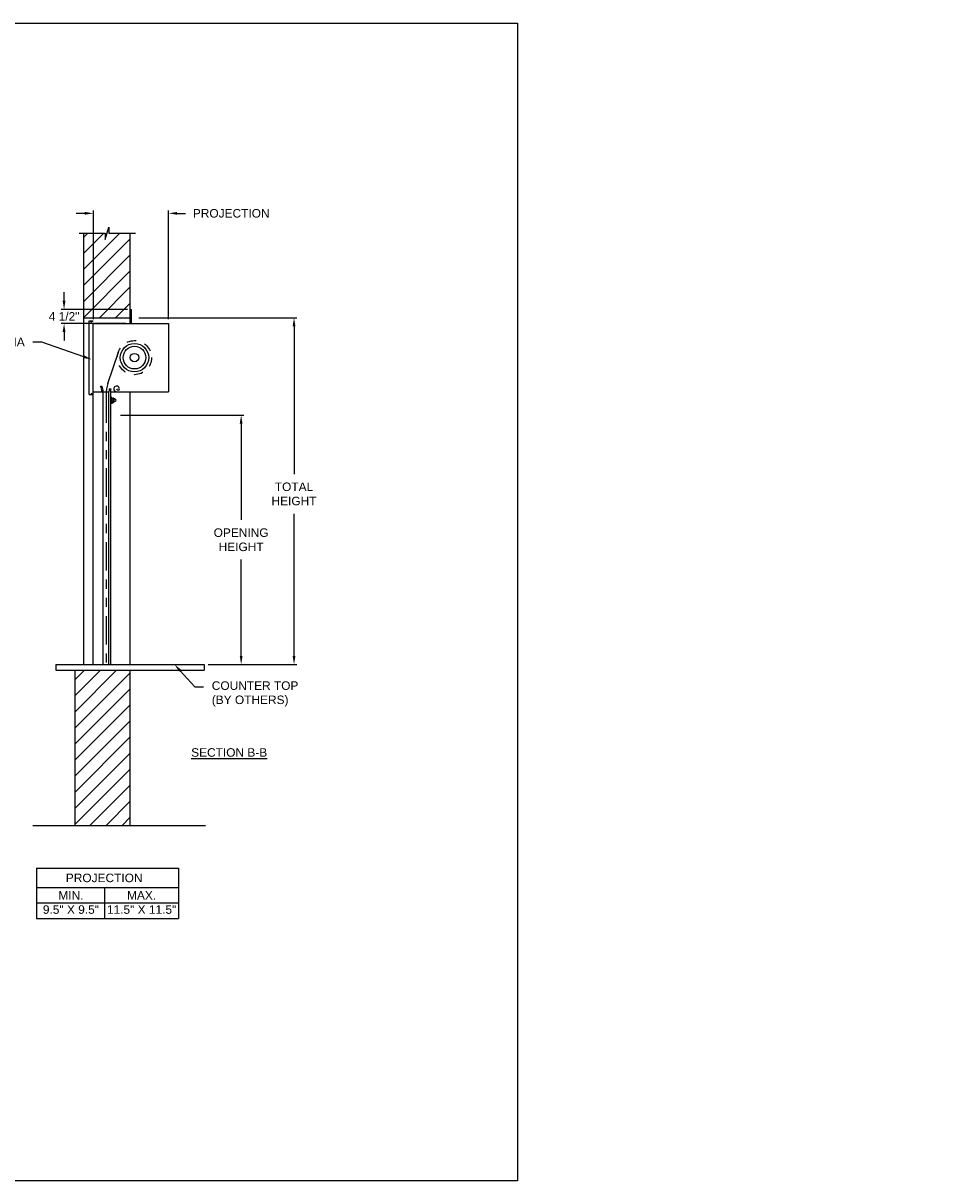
# Model space of a CAD drawing. Header units: inches. Extents: x 169.6 to 233, y 214.8 to 266.5.
# Tile 9 of 18: x 183.6 to 193.6, y 253.2 to 265.9. Entities that reach past the tile are written whole.
import ezdxf
from ezdxf import colors
from ezdxf.entities.mleader import LeaderData, LeaderLine
from ezdxf.math import Vec2, Vec3

# ---------------------------------------------------------------- set-up
doc = ezdxf.new("R2010")
doc.units = ezdxf.units.IN
doc.header["$LTSCALE"] = 0.25
doc.header["$MEASUREMENT"] = 0
doc.linetypes.add('HIDDEN', pattern=[0.375, 0.25, -0.125])
doc.linetypes.add('PHANTOM', pattern=[2.5, 1.25, -0.25, 0.25, -0.25, 0.25, -0.25])
doc.layers.add('ANNOTATIONS', color=1, linetype='Continuous')
doc.layers.add('PUSH UP OPERATION LH', color=7, linetype='Continuous')
doc.styles.add('ARIAL', font='arial.ttf', dxfattribs={"height": 0.09375})
doc.dimstyles.new('STANDARD$0', dxfattribs={"dimtxt": 0.09375, "dimasz": 0.09375, "dimexe": 0.03125, "dimexo": 0.046875, "dimgap": 0.09, "dimtad": 0, "dimtih": 1, "dimtoh": 1, "dimdec": 4, "dimzin": 0, "dimdsep": 46, "dimtxsty": 'ARIAL', "dimcen": 0.09, "dimadec": 0, "dimazin": 0, "dimtfac": 1, "dimtdec": 4, "dimtofl": 0, "dimtmove": 0, "dimatfit": 1, "dimfxl": 1, "dimtolj": 1, "dimtzin": 0, "dimarcsym": 0})
pattern_1 = [(45, (21.99535, 1.40923), (-0.08838835, 0.08838835), [])]

# ---------------------------------------------------------------- blocks, each defined once
blk = doc.blocks.new('*D9')
at = {"layer": 'ANNOTATIONS', "color": 0, "lineweight": -2, "transparency": 16777216}
for p, q in [((184.392, 262.675), (184.392, 263.872)), ((185.22, 262.675), (185.22, 263.872)), ((184.298, 263.84), (184.204, 263.84)), ((185.314, 263.84), (185.407, 263.84))]:
    blk.add_line(p, q, dxfattribs=at)
at = {"layer": 'ANNOTATIONS', "color": 0, "transparency": 16777216}
for points in [[(184.298, 263.856), (184.298, 263.825), (184.392, 263.84)], [(185.314, 263.856), (185.314, 263.825), (185.22, 263.84)]]:
    blk.add_solid(points, dxfattribs=at)
at = {"layer": 'defpoints', "color": 0, "transparency": 16777216}
for p in [(185.22, 263.84), (184.392, 262.628), (185.22, 262.628)]:
    blk.add_point(p, dxfattribs=at)
at = {"layer": 'ANNOTATIONS', "color": 0, "transparency": 16777216, "insert": (185.909, 263.84), "char_height": 0.09375, "width": 0.03196, "attachment_point": 5, "style": 'ARIAL'}
blk.add_mtext('\\A1;PROJECTION', dxfattribs=at)
blk = doc.blocks.new('*D10')
at = {"layer": 'ANNOTATIONS', "color": 0, "lineweight": -2, "transparency": 16777216}
for p, q in [((184.07, 262.878), (184.07, 262.972)), ((184.767, 262.784), (184.038, 262.784)), ((184.751, 262.628), (184.038, 262.628)), ((184.07, 262.534), (184.07, 262.44))]:
    blk.add_line(p, q, dxfattribs=at)
at = {"layer": 'ANNOTATIONS', "color": 0, "transparency": 16777216}
for points in [[(184.054, 262.878), (184.085, 262.878), (184.07, 262.784)], [(184.054, 262.534), (184.085, 262.534), (184.07, 262.628)]]:
    blk.add_solid(points, dxfattribs=at)
at = {"layer": 'defpoints', "color": 0, "transparency": 16777216}
for p in [(184.07, 262.784), (184.813, 262.784), (184.798, 262.628)]:
    blk.add_point(p, dxfattribs=at)
at = {"layer": 'ANNOTATIONS', "color": 0, "transparency": 16777216, "insert": (184.07, 262.706), "char_height": 0.0938, "attachment_point": 5, "style": 'ARIAL'}
blk.add_mtext('\\A1;4 1/2"', dxfattribs=at)
blk = doc.blocks.new('*D13')
at = {"layer": 'ANNOTATIONS', "color": 0, "lineweight": -2, "transparency": 16777216}
for p, q in [((184.689, 261.621), (186.049, 261.621)), ((186.018, 261.527), (186.018, 260.467)), ((186.018, 258.972), (186.018, 260.032)), ((185.657, 258.878), (186.049, 258.878))]:
    blk.add_line(p, q, dxfattribs=at)
at = {"layer": 'ANNOTATIONS', "color": 0, "transparency": 16777216}
for points in [[(186.003, 261.527), (186.034, 261.527), (186.018, 261.621)], [(186.003, 258.972), (186.034, 258.972), (186.018, 258.878)]]:
    blk.add_solid(points, dxfattribs=at)
at = {"layer": 'defpoints', "color": 0, "transparency": 16777216}
for p in [(184.642, 261.621), (186.018, 261.621), (185.61, 258.878)]:
    blk.add_point(p, dxfattribs=at)
at = {"layer": 'ANNOTATIONS', "color": 0, "transparency": 16777216, "insert": (186.018, 260.249), "char_height": 0.09375, "attachment_point": 5, "style": 'ARIAL'}
blk.add_mtext('\\A1;OPENING \\PHEIGHT', dxfattribs=at)
blk = doc.blocks.new('*D14')
at = {"layer": 'ANNOTATIONS', "color": 0, "lineweight": -2, "transparency": 16777216}
for p, q in [((184.892, 262.69), (186.632, 262.69)), ((186.6, 262.597), (186.6, 260.97)), ((186.6, 258.972), (186.6, 260.535)), ((185.657, 258.878), (186.632, 258.878))]:
    blk.add_line(p, q, dxfattribs=at)
at = {"layer": 'ANNOTATIONS', "color": 0, "transparency": 16777216}
for points in [[(186.585, 262.597), (186.616, 262.597), (186.6, 262.69)], [(186.585, 258.972), (186.616, 258.972), (186.6, 258.878)]]:
    blk.add_solid(points, dxfattribs=at)
at = {"layer": 'defpoints', "color": 0, "transparency": 16777216}
for p in [(184.845, 262.69), (185.61, 258.878), (186.6, 258.878)]:
    blk.add_point(p, dxfattribs=at)
at = {"layer": 'ANNOTATIONS', "color": 0, "transparency": 16777216, "insert": (186.6, 260.753), "char_height": 0.0938, "attachment_point": 5, "style": 'ARIAL'}
blk.add_mtext('\\A1;TOTAL\\PHEIGHT', dxfattribs=at)

msp = doc.modelspace()

# ---------------------------------------------------------------- hatches: boundary and pattern name
at = {"layer": 'PUSH UP OPERATION LH'}
h = msp.add_hatch(dxfattribs=at)
h.set_pattern_fill('ANSI31', color=256, style=0)
h.set_pattern_definition(pattern_1)
h.paths.add_polyline_path([(176.96026, 257.29603), (176.27276, 257.29603), (176.27276, 257.05883), (176.20865, 257.05883), (176.35072, 257.01193), (176.27276, 257.01193), (176.27276, 256.78041), (176.96026, 256.78041)])
h.paths.add_polyline_path([(182.58526, 257.01193), (182.50729, 257.01193), (182.64936, 257.05883), (182.58526, 257.05883), (182.58526, 257.29603), (181.89776, 257.29603), (181.89776, 256.78041), (182.58526, 256.78041)])
h.paths.add_polyline_path([(193.23756, 257.2216), (193.93506, 257.2216), (193.93506, 257.4148), (193.23756, 257.4148)], flags=9)
h.paths.add_polyline_path([(202.25173, 264.23509), (202.38596, 264.23509), (202.38596, 264.37571), (202.25173, 264.37571)], flags=9)
h.paths.add_polyline_path([(204.64016, 260.86946), (204.77478, 260.86946), (204.77478, 261.01009), (204.64016, 261.01009)], flags=9)
h.paths.add_polyline_path([(198.12421, 260.86946), (198.25882, 260.86946), (198.25882, 261.01009), (198.12421, 261.01009)], flags=9)
h.paths.add_polyline_path([(202.25173, 259.68936), (202.38596, 259.68936), (202.38596, 259.82999), (202.25173, 259.82999)], flags=9)
h.paths.add_polyline_path([(201.1058, 256.76499), (201.98971, 256.76499), (201.98971, 256.95818), (201.1058, 256.95818)], flags=9)
h.paths.add_polyline_path([(201.1599, 259.20281), (201.94187, 259.20281), (201.94187, 259.396), (201.1599, 259.396)], flags=9)
h.paths.add_polyline_path([(207.44079, 259.21878), (208.32451, 259.21878), (208.32451, 259.41197), (207.44079, 259.41197)], flags=9)
at = {"layer": 'PUSH UP OPERATION LH', "linetype": 'Continuous'}
h = msp.add_hatch(dxfattribs=at)
h.set_pattern_fill('ANSI31', color=256, style=0)
h.set_pattern_definition(pattern_1)
h.paths.add_polyline_path([(184.79776, 263.6223), (184.56126, 263.6223), (184.56126, 263.68696), (184.52285, 263.5536), (184.52285, 263.6223), (184.28213, 263.6223), (184.28213, 262.69028), (184.79776, 262.69028)])
h = msp.add_hatch(dxfattribs=at)
h.set_pattern_fill('ANSI31', color=256, style=0)
h.set_pattern_definition(pattern_1)
h.paths.add_polyline_path([(184.79776, 258.81378), (184.18838, 258.81378), (184.18838, 257.1067), (184.79776, 257.1067)])

# ---------------------------------------------------------------- linework, layer by layer
at = {"layer": 'ANNOTATIONS'}
for p, q in [((183.76507, 256.636), (183.76507, 256.08463)), ((183.76507, 256.636), (185.33018, 256.636)), ((185.33018, 256.636), (185.33018, 256.08463)), ((183.76507, 256.42453), (185.33018, 256.42453)), ((184.51544, 256.42453), (184.51544, 256.08463)), ((183.76507, 256.25458), (185.33018, 256.25458)), ((183.76507, 256.08463), (185.33018, 256.08463))]:
    msp.add_line(p, q, dxfattribs=at)
at = {"layer": 'defpoints'}
msp.add_lwpolyline([(189.05875, 253.19707), (169.58887, 253.19707), (169.58887, 265.93218), (189.05875, 265.93218)], close=True, dxfattribs=at)
at = {"layer": 'PUSH UP OPERATION LH', "linetype": 'Continuous'}
for p, q in [((184.23574, 263.6223), (184.52285, 263.6223)), ((184.28213, 263.6223), (184.28213, 258.87778)), ((184.52285, 263.5536), (184.56126, 263.68696)), ((184.52285, 263.6223), (184.52285, 263.5536)), ((184.56126, 263.68696), (184.56126, 263.6223)), ((184.56126, 263.6223), (184.85645, 263.6223)), ((184.79776, 262.62778), (184.79776, 263.6223)), ((184.79776, 262.78403), (184.81338, 262.78403)), ((184.81338, 262.62778), (184.81338, 262.78403)), ((184.28213, 262.69028), (184.79776, 262.69028)), ((184.34492, 261.84653), (184.34492, 262.65903)), ((184.34492, 262.65903), (184.39151, 262.65903)), ((184.36457, 262.64348), (184.39151, 262.65903)), ((184.39151, 258.87778), (184.39151, 262.62778)), ((184.39151, 262.62778), (185.21994, 262.62778)), ((185.21994, 262.62778), (185.21994, 261.87778)), ((184.55176, 261.96686), (184.6671, 262.31218)), ((184.34492, 261.84653), (184.39151, 261.84653)), ((184.36457, 261.86208), (184.39151, 261.84653)), ((184.39151, 261.87778), (184.56369, 261.87778)), ((184.46994, 261.94028), (184.48557, 261.94028)), ((184.50119, 258.87778), (184.50119, 261.87778)), ((184.56369, 258.87778), (184.56369, 261.87778)), ((184.56766, 261.90903), (184.58329, 261.90903)), ((184.57932, 261.87778), (184.57932, 258.87778)), ((184.57932, 261.87778), (185.21994, 261.87778)), ((184.79776, 258.87778), (184.79776, 261.87778)), ((184.59494, 261.81528), (184.57932, 261.81528)), ((184.57932, 261.75278), (184.59494, 261.75278)), ((184.59494, 261.75278), (184.59494, 261.81528)), ((184.5979, 261.76059), (184.61519, 261.76059)), ((184.61478, 261.79575), (184.598, 261.79575)), ((184.61516, 261.77231), (184.59816, 261.77231)), ((184.59828, 261.80747), (184.61437, 261.80747)), ((184.61835, 261.80174), (184.61844, 261.76563)), ((184.62648, 261.76847), (184.63598, 261.77394)), ((184.627, 261.7993), (184.63599, 261.79411)), ((183.97903, 258.87778), (185.61026, 258.87778)), ((183.97903, 258.87778), (183.97903, 258.81378)), ((183.97903, 258.81378), (185.61026, 258.81378)), ((184.18838, 258.81378), (184.18838, 257.1067)), ((184.79776, 257.1067), (184.79776, 258.81378)), ((185.61026, 258.87778), (185.61026, 258.81378)), ((183.72694, 257.1067), (185.62636, 257.1067))]:
    msp.add_line(p, q, dxfattribs=at)
at = {"layer": 'PUSH UP OPERATION LH', "linetype": 'PHANTOM'}
msp.add_line((184.53244, 261.84806), (184.53244, 258.87778), dxfattribs=at)
at = {"layer": 'PUSH UP OPERATION LH', "linetype": 'HIDDEN'}
msp.add_circle((184.84494, 262.25278), 0.1875, dxfattribs=at)
at = {"layer": 'PUSH UP OPERATION LH', "linetype": 'Continuous'}
for radius in [0.15625, 0.125, 0.04685]:
    msp.add_circle((184.84494, 262.25278), radius, dxfattribs=at)
for centre, radius, start, end in [((184.90744, 261.84806), 0.375, 161.529967, 180), ((184.37158, 261.88248), 0.11409, 357.636172, 30.436314), ((184.3872, 261.88248), 0.11409, 357.636172, 30.436314), ((184.68869, 261.87778), 0.125, 165.522488, 180), ((184.70432, 261.87778), 0.125, 165.522488, 180), ((184.6481, 261.90903), 0.03125, 0, 270.000001), ((184.66372, 261.90903), 0.01562, 180, 0), ((184.6183, 261.78403), 0.02344, 150, 210), ((184.60187, 261.80151), 0.00695, 121.141954, 236.052996), ((184.602, 261.76636), 0.00708, 122.850833, 234.558993), ((184.61192, 261.80151), 0.00644, 296.373308, 67.572004), ((184.61179, 261.76636), 0.0067, 300.490233, 62.691871), ((184.59486, 261.78403), 0.02344, 330, 30), ((184.6183, 261.78403), 0.01758, 60.31878, 89.815958), ((184.6183, 261.78403), 0.01758, 270.603848, 297.736938), ((184.63002, 261.78403), 0.01172, 300.599928, 59.335393)]:
    msp.add_arc(centre, radius, start, end, dxfattribs=at)
msp.add_point((184.59494, 261.75278), dxfattribs=at)

# ---------------------------------------------------------------- texts
at = {"layer": 'ANNOTATIONS', "insert": (185.88675, 257.95615), "char_height": 0.09375, "width": 1.3823677, "attachment_point": 2, "style": 'ARIAL'}
msp.add_mtext('{\\LSECTION B-B}', dxfattribs=at)
at = {"layer": 'ANNOTATIONS', "char_height": 0.09375, "attachment_point": 2, "style": 'ARIAL'}
for s, width, insert in [('PROJECTION ', 1.7594917, (184.51128, 256.57657)), ('MIN.\\P9.5" X 9.5" ', 0.6711642, (184.14525, 256.38458)), ('MAX.\\P11.5" X 11.5"', 0.7869326, (184.9229, 256.38458))]:
    msp.add_mtext_dynamic_manual_height_columns(s, width=width, gutter_width=1.36268, heights=[0], dxfattribs=dict(at, insert=insert))

# ---------------------------------------------------------------- dimensions: what is measured, and where the dimension line sits
at = {"layer": 'ANNOTATIONS'}
dim = msp.add_linear_dim(base=(185.21994, 263.84038), p1=(184.39151, 262.62778), p2=(185.21994, 262.62778), text='PROJECTION', dimstyle='STANDARD$0', dxfattribs=at)
dim.commit()
dim.dimension.update_dxf_attribs({"geometry": '*D9', "text_midpoint": (185.90905, 263.84038), "dimtype": 160})
for base, p1, p2, text, picture, middle in [((184.06955, 262.78403), (184.79776, 262.62778), (184.81338, 262.78403), '4 1/2"', '*D10', (184.06955, 262.7059)), ((186.60032, 258.87778), (184.84463, 262.69028), (185.61026, 258.87778), 'TOTAL\\PHEIGHT', '*D14', (186.60032, 260.75278))]:
    dim = msp.add_linear_dim(base=base, p1=p1, p2=p2, angle=90, text=text, dimstyle='STANDARD$0', dxfattribs=at)
    dim.commit()
    dim.dimension.update_dxf_attribs({"geometry": picture, "text_midpoint": middle, "dimtype": 160})
dim = msp.add_linear_dim(base=(186.0182, 261.62058), p1=(185.61026, 258.87778), p2=(184.64182, 261.62058), angle=90, text='OPENING \\PHEIGHT', dimstyle='STANDARD$0', dxfattribs=at)
dim.commit()
dim.dimension.update_dxf_attribs({"geometry": '*D13', "text_midpoint": (186.0182, 260.24918)})

# ---------------------------------------------------------------- leaders
ml = msp.add_multileader_mtext('Standard', dxfattribs=at)
ml.set_content('FASCIA', color=256, style='ARIAL')
ml.set_leader_properties()
ml.build(insert=Vec2(0, 0))
ml.multileader.update_dxf_attribs({"dogleg_length": 0.36, "arrow_head_size": 0.09375})
ctx = ml.context
ctx.base_point, ctx.char_height, ctx.arrow_head_size, ctx.landing_gap_size, ctx.plane_origin = Vec3(183.08468, 262.42422), 0.09375, 0.09375, 0.09, Vec3(182.05161, 262.42344)
ctx.text_align_type = 2
notes = []
notes.append((ctx, [(1, (1, 1, 0), (183.82512, 262.42422), (-1, 0), 0.09796, [(0, [(184.37455, 262.23224)], 0, [])])]))
ctx.mtext.insert, ctx.mtext.width, ctx.mtext.alignment, ctx.mtext.flow_direction = Vec3(183.63716, 262.4719), 0.9445531, 3, 5
ml = msp.add_multileader_mtext('Standard', dxfattribs=at)
ml.set_content('COUNTER TOP\\P(BY OTHERS)', color=256, style='ARIAL')
ml.set_leader_properties()
ml.build(insert=Vec2(0, 0))
ml.multileader.update_dxf_attribs({"dogleg_length": 0.36, "arrow_head_size": 0.09375})
ctx = ml.context
ctx.base_point, ctx.char_height, ctx.arrow_head_size, ctx.landing_gap_size, ctx.plane_origin = Vec3(185.60521, 258.63116), 0.09375, 0.09375, 0.09, Vec3(184.82017, 258.19793)
notes.append((ctx, [(0, (1, 1, 0), (185.50725, 258.63116), (1, 0), 0.09796, [(0, [(185.28517, 258.87778)], 0, [])])]))
ctx.mtext.insert, ctx.mtext.width, ctx.mtext.flow_direction = Vec3(185.69521, 258.69181), 0.9445531, 5
for ctx, leaders in notes:
    for number, flags, end, landing, length, lines in leaders:
        leader = LeaderData()
        leader.index, (leader.has_last_leader_line, leader.has_dogleg_vector, leader.attachment_direction) = number, flags
        leader.last_leader_point, leader.dogleg_vector, leader.dogleg_length = Vec3(end), Vec3(landing), length
        for number, points, colour, breaks in lines:
            line = LeaderLine()
            line.index, line.vertices, line.color, line.breaks = number, Vec3.list(points), colors.encode_raw_color(colour), breaks
            leader.lines.append(line)
        ctx.leaders.append(leader)

doc.saveas('drawing.dxf')
